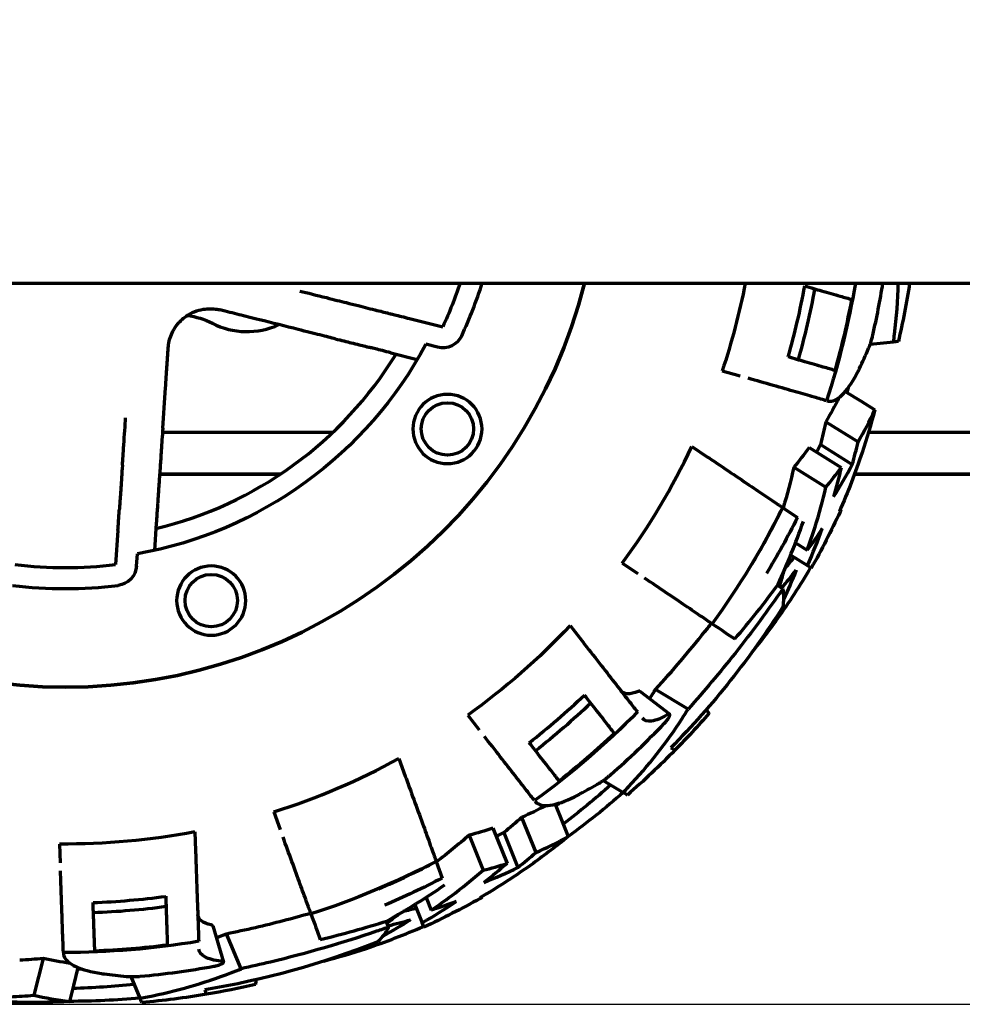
# Model space of a CAD drawing. Header units: millimetres. Extents: x 0 to 1189, y 0 to 841.
# Tile 22 of 56: x 659 to 704, y 264 to 311. Entities that reach past the tile are written whole.
import ezdxf

# ---------------------------------------------------------------- set-up
doc = ezdxf.new("R2010")
doc.units = ezdxf.units.MM
doc.header["$LTSCALE"] = 0.75
doc.layers.add('FD_Dimensions', color=7, linetype='Continuous', lineweight=35)
doc.layers.add('Visible', color=7, linetype='Continuous', lineweight=70)
doc.styles.get("Standard").update_dxf_attribs({"font": 'arial.ttf'})
doc.dimstyles.new('Dim-ISO-25', dxfattribs={"dimtxt": 3.5, "dimasz": 3.5, "dimexe": 2.1, "dimexo": 2.1, "dimgap": 1.4, "dimtad": 1, "dimzin": 12, "dimdsep": 46, "dimtxsty": 'Standard', "dimcen": 0, "dimazin": 3, "dimtp": 0.1, "dimtm": 0.1, "dimtfac": 0.714286, "dimtmove": 0, "dimatfit": 3, "dimfxl": 1, "dimtzin": 12, "dimarcsym": 0})

# ---------------------------------------------------------------- blocks, each defined once
blk = doc.blocks.new('*D31')
at = {"layer": 'Defpoints', "color": 0, "transparency": 16777216}
for p in [(586.804795, 358.159183), (807.04622, 358.159183), (572.723978, 264.278999)]:
    blk.add_point(p, dxfattribs=at)
at = {"layer": 'FD_Dimensions', "color": 0, "lineweight": -2, "transparency": 16777216}
for p, q in [((588.904795, 358.159183), (809.14622, 358.159183)), ((807.04622, 267.778999), (807.04622, 354.659183)), ((574.823978, 264.278999), (809.14622, 264.278999))]:
    blk.add_line(p, q, dxfattribs=at)
at = {"layer": 'FD_Dimensions', "color": 0, "transparency": 16777216}
for points in [[(806.462887, 354.659183), (807.629554, 354.659183), (807.04622, 358.159183)], [(806.462887, 267.778999), (807.629554, 267.778999), (807.04622, 264.278999)]]:
    blk.add_solid(points, dxfattribs=at)
at = {"layer": 'FD_Dimensions', "color": 0, "transparency": 16777216, "insert": (803.858021, 311.219091), "char_height": 3.5, "attachment_point": 5, "rotation": 90}
blk.add_mtext('93.88', dxfattribs=at)

msp = doc.modelspace()

# ---------------------------------------------------------------- linework, layer by layer
at = {"layer": 'Visible', "extrusion": (0, 1, 0)}
for p, q in [((575.465, 298.663), (759.513, 298.663)), ((677.223, 296.972), (678.803, 296.576)), ((678.56, 295.606), (677.998, 295.747)), ((699.193, 295.758), (700.302, 295.855)), ((676.325, 295.342), (677.591, 295.024)), ((692.132, 294.481), (692.994, 294.234)), ((698.001, 293.496), (698.753, 293.026)), ((698.753, 293.026), (699.413, 292.614)), ((697.078, 292.047), (698.61, 291.09)), ((665.44, 291.548), (673.56, 291.548)), ((699.112, 291.548), (708.655, 291.548)), ((690.687, 290.877), (691.438, 290.37)), ((696.273, 290.818), (697.802, 289.863)), ((696.816, 290.96), (698.336, 290.01)), ((695.545, 289.888), (697.076, 288.931)), ((671.057, 289.548), (665.303, 289.548)), ((665.303, 289.547), (671.056, 289.547)), ((708.577, 289.548), (698.44, 289.548)), ((698.44, 289.547), (708.472, 289.547)), ((695.019, 287.955), (695.016, 287.957)), ((695.019, 287.955), (695.715, 287.485)), ((697.721, 287.775), (697.751, 287.756)), ((697.758, 287.86), (697.793, 287.846)), ((663.316, 286.868), (663.204, 285.243)), ((665.144, 287.218), (665.055, 285.916)), ((695.632, 286.28), (696.187, 285.934)), ((664.202, 285.174), (664.242, 285.752)), ((695.398, 285.689), (696.194, 285.192)), ((687.364, 285.312), (688.108, 284.811)), ((696.381, 285.075), (696.194, 285.192)), ((695.025, 284.094), (694.76, 284.253)), ((684.876, 282.331), (685.434, 281.617)), ((688.196, 279.203), (689.626, 278.106)), ((690.502, 278.353), (688.949, 279.287)), ((679.997, 278.066), (680.549, 277.359)), ((676.709, 275.999), (677.019, 275.148)), ((686.46, 274.949), (687.414, 274.376)), ((684.167, 273.819), (684.499, 272.997)), ((670.751, 273.451), (671.057, 272.608)), ((682.568, 273.19), (683.244, 271.515)), ((684.499, 272.997), (684.79, 272.276)), ((666.986, 272.501), (667.017, 271.596)), ((680.058, 272.344), (680.734, 270.671)), ((681.194, 272.669), (681.87, 270.997)), ((681.717, 272.464), (682.388, 270.803)), ((660.531, 271.919), (660.562, 271.023)), ((678.497, 271.089), (678.495, 271.093)), ((678.497, 271.089), (678.784, 270.3)), ((677.472, 269.034), (677.823, 268.163)), ((678.008, 269.375), (678.253, 268.768)), ((680.577, 269.356), (680.591, 269.323)), ((680.657, 269.403), (680.677, 269.371)), ((676.232, 267.963), (676.112, 268.247)), ((677.906, 267.959), (677.823, 268.163)), ((667.833, 268.02), (668.345, 266.291)), ((669.199, 265.976), (668.491, 267.645)), ((660.712, 266.75), (660.713, 266.712)), ((659.745, 266.463), (659.308, 264.71)), ((661.408, 266.032), (661.194, 265.172)), ((663.928, 265.598), (664.363, 264.574)), ((661.194, 265.172), (661.006, 264.418))]:
    msp.add_line(p, q, dxfattribs=at)
at = {"layer": 'Visible', "extrusion": (1e-16, 0, -1)}
for centre in [(-679.028, 291.707), (-667.765, 283.525)]:
    msp.add_circle(centre, 1.65, dxfattribs=at)
at = {"layer": 'Visible'}
for centre in [(679.028, 291.707), (667.765, 283.525)]:
    msp.add_circle(centre, 1.25, dxfattribs=at)
for centre, radius, start, end in [((660.805, 304.947), 25.55, 194.2386, 345.7614), ((660.805, 304.947), 20.85, 335.0565, 342.4581), ((660.805, 304.947), 39.494, 347.1842, 350.8442), ((660.805, 304.947), 35.842, 344.1181, 349.6759), ((669.465, 299.947), 3.6, 242.7544, 294.9183), ((660.805, 304.947), 18.5, 283.5085, 328.4915), ((660.805, 304.947), 33.029, 323.5253, 334.7856), ((660.805, 304.947), 38.201, 329.0098, 333.5885), ((660.805, 304.947), 19.85, 263.0565, 276.9435), ((660.805, 304.947), 20.85, 263.0565, 276.9435), ((660.805, 304.947), 35.842, 308.1181, 313.6759), ((660.805, 304.947), 39.494, 311.1842, 316.3232), ((660.805, 304.947), 33.029, 287.5253, 298.7856), ((660.805, 304.947), 38.201, 293.0098, 297.5885), ((660.805, 304.947), 35.842, 272.1181, 277.6759), ((660.805, 304.947), 39.494, 275.1842, 280.3232)]:
    msp.add_arc(centre, radius, start, end, dxfattribs=at)
at = {"layer": 'Visible', "extrusion": (1e-16, 0, -1)}
for centre, radius, start, end in [((-660.805, 304.947), 25.55, 194.2386, 345.7614), ((-660.805, 304.947), 19.85, 198.4567, 204.9435), ((-660.805, 304.947), 33.029, 190.9682, 198.4747), ((-660.805, 304.947), 38.198, 189.4693, 198.1397), ((-660.805, 304.947), 40.75, 188.8713, 192.8634), ((-660.805, 304.947), 36.332, 190.401, 195.8835), ((-660.805, 304.947), 38.155, 190.6692, 195.8891), ((-666.169, 293.546), 3.6, 97.2222, 117.2456), ((-660.805, 304.947), 19.5, 208.1516, 259.8484), ((-678.803, 296.576), 1, 204.9435, 284.083), ((-660.805, 304.947), 39, 196.8088, 197.1428), ((-660.805, 304.947), 38.198, 206.4108, 216.1397), ((-660.805, 304.947), 40.75, 204.9521, 209.1868), ((-660.805, 304.947), 40.75, 204.8132, 204.9521), ((-660.805, 304.947), 39.034, 206.5743, 211.0545), ((-663.204, 285.243), 1, 183.917, 263.0565), ((-660.805, 304.947), 40.53, 212.4138, 224.5559), ((-660.805, 304.947), 33.029, 223.2144, 234.4747), ((-660.805, 304.947), 36.332, 226.401, 231.8835), ((-660.805, 304.947), 38.198, 224.4108, 234.1397), ((-660.805, 304.947), 40.75, 221.1366, 224.4813), ((-660.805, 304.947), 38.155, 226.6692, 231.8891), ((-660.805, 304.947), 40.75, 224.4813, 228.8634), ((-660.805, 304.947), 40.53, 228.9637, 233.7158), ((-660.805, 304.947), 39, 232.8088, 233.1428), ((-660.805, 304.947), 33.029, 259.2144, 270.4747), ((-660.805, 304.947), 38.198, 242.4108, 252.1397), ((-660.805, 304.947), 39.034, 242.5743, 247.0545), ((-660.805, 304.947), 40.75, 240.9521, 245.1868), ((-660.805, 304.947), 40.75, 240.8132, 240.9521), ((-660.805, 304.947), 36.332, 262.401, 267.8835), ((-660.805, 304.947), 38.198, 260.4108, 270.1397), ((-660.805, 304.947), 38.155, 262.6692, 267.8891), ((-660.805, 304.947), 40.53, 248.4138, 260.5559), ((-660.805, 304.947), 39, 268.8088, 269.1428), ((-660.805, 304.947), 40.75, 257.1366, 260.4814), ((-660.805, 304.947), 40.75, 260.4814, 264.8634), ((-660.805, 304.947), 40.53, 264.9637, 269.7158)]:
    msp.add_arc(centre, radius, start, end, dxfattribs=at)
at = {"layer": 'Visible'}
for centre, major_axis, ratio, start_param, end_param in [((655.962, 307.034), (-45.461, 1.19), 0.768445, 2.811499, 2.840964), ((655.64, 308.649), (-39.928, 24.951), 0.707105, 3.347881, 3.380548), ((656.795, 316.812), (-41.635, 26.015), 0.579244, 3.060617, 3.102012), ((654.48, 307.43), (-40.182, 25.11), 0.707105, 3.238675, 3.295086), ((655.217, 308.373), (-43.739, 17.671), 0.707106, 2.91209, 2.944348), ((660.948, 308.452), (-34.474, 23.251), 0.922984, 3.026359, 3.112925), ((658.113, 309.482), (-36.079, 27.685), 0.768445, 2.811499, 2.840964), ((658.803, 310.978), (-17.637, 43.655), 0.707105, 3.347881, 3.380548), ((664.535, 316.902), (-18.393, 45.519), 0.579244, 3.060617, 3.102012), ((657.147, 310.674), (-17.749, 43.933), 0.707105, 3.238675, 3.295086), ((662.98, 307.698), (-14.223, 39.074), 0.922984, 3.026359, 3.112925), ((658.298, 311.003), (-24.999, 40.005), 0.707106, 2.91209, 2.944348), ((661.293, 310.198), (-12.916, 43.604), 0.768445, 2.811499, 2.840964), ((662.73, 311.003), (11.391, 45.684), 0.707105, 3.347881, 3.380548)]:
    msp.add_ellipse(centre, major_axis=major_axis, ratio=ratio, start_param=start_param, end_param=end_param, dxfattribs=at)
at = {"layer": 'Visible', "extrusion": (1e-16, 0, -1)}
for centre, major_axis, ratio, start_param, end_param in [((655.713, 308.607), (-38.372, 23.978), 0.707106, 2.892842, 2.926905), ((656.804, 316.755), (-40.074, 25.038), 0.579243, 3.181151, 3.224161), ((654.749, 307.454), (-40.005, 24.999), 0.707106, 2.902593, 2.944348), ((657.381, 312.368), (-39.851, 24.9), 0.707106, 3.159804, 3.197451), ((648.85, 301.217), (-45.519, 18.393), 0.579244, 3.067329, 3.090441), ((646.689, 311.22), (-48.03, 28.86), 0.196114, 2.99138, 3.060103), ((658.836, 310.9), (-16.95, 41.952), 0.707108, 2.892855, 2.926918), ((664.507, 316.851), (-17.705, 43.811), 0.579241, 3.181171, 3.224182), ((657.379, 310.535), (-17.671, 43.739), 0.707106, 2.902593, 2.944348), ((662.397, 312.963), (-17.604, 43.568), 0.707106, 3.159804, 3.197451), ((648.94, 308.957), (-26.015, 41.635), 0.579244, 3.067329, 3.090441), ((653.072, 318.319), (-21.894, 51.58), 0.196114, 2.99138, 3.060103), ((662.712, 310.923), (10.947, 43.906), 0.707107, 2.892847, 2.926908)]:
    msp.add_ellipse(centre, major_axis=major_axis, ratio=ratio, start_param=start_param, end_param=end_param, dxfattribs=at)
at = {"layer": 'Visible'}
for points, knots in [([(700.302, 295.855), (700.319, 295.977), (700.335, 296.1), (700.452, 297.028), (700.511, 297.845), (700.527, 298.663)], [-6.7908419, -6.7908419, -6.7908419, -6.7908419, -6.742069, -6.742069, -6.4217924, -6.4217924, -6.4217924, -6.4217924]), ([(671.996, 298.284), (672.348, 298.195), (672.805, 298.081), (673.628, 297.874), (673.944, 297.795), (674.193, 297.733)], [0.000001, 0.000001, 0.000001, 0.000001, 0.1317049, 0.1317049, 0.240232, 0.240232, 0.240232, 0.240232]), ([(696.066, 298.524), (696.358, 298.44), (696.63, 298.362), (697.177, 298.205), (697.485, 298.117), (697.963, 297.98), (698.148, 297.927), (698.3, 297.883)], [-0.6503544, -0.6503544, -0.6503544, -0.6503544, -0.5458766, -0.5458766, -0.409261, -0.409261, -0.2999653, -0.2999653, -0.2999653, -0.2999653]), ([(674.193, 297.733), (674.61, 297.628), (674.961, 297.54), (675.55, 297.392), (675.821, 297.324), (676.12, 297.249), (676.196, 297.23), (676.232, 297.221)], [1.7902439, 1.7902439, 1.7902439, 1.7902439, 2.0572112, 2.0572112, 2.3687753, 2.3687753, 2.5871882, 2.5871882, 2.5871882, 2.5871882]), ([(666.536, 297.059), (666.6, 297.105), (666.666, 297.147), (666.807, 297.226), (666.881, 297.262), (667.097, 297.35), (667.239, 297.389), (667.613, 297.452), (667.839, 297.448), (668.1, 297.403), (668.15, 297.393), (668.198, 297.381)], [-0.1902038, -0.1902038, -0.1902038, -0.1902038, -0.1665355, -0.1665355, -0.1413064, -0.1413064, -0.0947988, -0.0947988, -0.0182444, -0.0182444, -0.000001, -0.000001, -0.000001, -0.000001]), ([(671.917, 296.448), (671.304, 296.601), (670.673, 296.76), (669.697, 297.005), (669.367, 297.087), (668.819, 297.225), (668.491, 297.307), (668.198, 297.381)], [-0.4080662, -0.4080662, -0.4080662, -0.4080662, -0.2206611, -0.2206611, -0.1102605, -0.1102605, -0.000001, -0.000001, -0.000001, -0.000001]), ([(676.232, 297.221), (676.238, 297.22), (676.265, 297.213), (676.352, 297.191), (676.433, 297.171), (676.605, 297.127), (676.728, 297.097), (676.955, 297.04), (677.1, 297.003), (677.223, 296.972)], [0.3038444, 0.3038444, 0.3038444, 0.3038444, 0.3361689, 0.3361689, 0.3733732, 0.3733732, 0.411099, 0.411099, 0.4492072, 0.4492072, 0.4492072, 0.4492072]), ([(665.716, 295.577), (665.72, 295.627), (665.725, 295.676), (665.763, 295.939), (665.829, 296.156), (666.005, 296.493), (666.086, 296.616), (666.236, 296.793), (666.293, 296.853), (666.412, 296.963), (666.473, 297.013), (666.536, 297.059)], [-0.1895415, -0.1895415, -0.1895415, -0.1895415, -0.1716037, -0.1716037, -0.09499, -0.09499, -0.0487184, -0.0487184, -0.0235669, -0.0235669, -0.000001, -0.000001, -0.000001, -0.000001]), ([(673.679, 296.006), (673.491, 296.053), (673.245, 296.114), (672.651, 296.264), (672.304, 296.351), (671.918, 296.447)], [-0.2877058, -0.2877058, -0.2877058, -0.2877058, -0.1439315, -0.1439315, -0.0000769, -0.0000769, -0.0000769, -0.0000769]), ([(673.679, 296.006), (673.975, 295.931), (674.23, 295.868), (674.712, 295.747), (674.949, 295.687), (675.207, 295.622), (675.273, 295.606), (675.306, 295.598)], [1.8083544, 1.8083544, 1.8083544, 1.8083544, 2.0183642, 2.0183642, 2.3054133, 2.3054133, 2.4994917, 2.4994917, 2.4994917, 2.4994917]), ([(699.114, 295.552), (699.132, 295.594), (699.15, 295.639), (699.2, 295.772), (699.23, 295.866), (699.275, 296.023), (699.29, 296.083), (699.305, 296.143), (699.308, 296.158), (699.312, 296.172), (699.315, 296.187)], [0.57737749, 0.57737749, 0.57737749, 0.57737749, 0.59475125, 0.59475125, 0.62625191, 0.62625191, 0.6448508, 0.6448508, 0.6448508, 0.64934479, 0.64934479, 0.64934479, 0.64934479]), ([(665.454, 291.752), (665.498, 292.383), (665.542, 293.032), (665.611, 294.035), (665.634, 294.375), (665.673, 294.939), (665.696, 295.276), (665.716, 295.577)], [0.0001795, 0.0001795, 0.0001795, 0.0001795, 0.228271, 0.228271, 0.3626383, 0.3626383, 0.4968343, 0.4968343, 0.4968343, 0.4968343]), ([(676.325, 295.342), (676.198, 295.374), (676.047, 295.412), (675.813, 295.47), (675.687, 295.502), (675.51, 295.546), (675.427, 295.567), (675.339, 295.589), (675.312, 295.596), (675.306, 295.598)], [-0.455571, -0.455571, -0.455571, -0.455571, -0.4160596, -0.4160596, -0.3774293, -0.3774293, -0.3399935, -0.3399935, -0.3080137, -0.3080137, -0.3080137, -0.3080137]), ([(697.502, 294.501), (697.35, 294.545), (697.165, 294.598), (696.687, 294.735), (696.379, 294.823), (695.836, 294.979), (695.567, 295.056), (695.278, 295.139)], [-4.069161, -4.069161, -4.069161, -4.069161, -3.9594341, -3.9594341, -3.8229021, -3.8229021, -3.7194059, -3.7194059, -3.7194059, -3.7194059]), ([(697.141, 293.044), (697.182, 293.032), (697.225, 293.027), (697.469, 293.03), (697.693, 293.161), (698.16, 293.662), (698.397, 294.026), (698.64, 294.516), (698.656, 294.55), (698.672, 294.584)], [2.3628766, 2.3628766, 2.3628766, 2.3628766, 2.4067943, 2.4067943, 2.6057136, 2.6057136, 2.8021395, 2.8021395, 2.8164491, 2.8164491, 2.8164491, 2.8164491]), ([(697.104, 293.055), (696.946, 293.1), (696.745, 293.158), (696.248, 293.3), (695.94, 293.389), (695.321, 293.566), (694.953, 293.672), (694.171, 293.896), (693.76, 294.014), (693.367, 294.126)], [-4.0816675, -4.0816675, -4.0816675, -4.0816675, -3.9618291, -3.9618291, -3.8252836, -3.8252836, -3.6886674, -3.6886674, -3.5563533, -3.5563533, -3.5563533, -3.5563533]), ([(699.413, 292.614), (699.232, 291.934), (699.031, 291.257), (698.487, 289.63), (698.121, 288.688), (697.721, 287.775)], [17.408031, 17.408031, 17.408031, 17.408031, 17.632683, 17.632683, 17.9554931, 17.9554931, 17.9554931, 17.9554931]), ([(663.529, 289.985), (663.547, 290.241), (663.569, 290.566), (663.627, 291.412), (663.659, 291.883), (663.684, 292.245)], [0.000128, 0.000128, 0.000128, 0.000128, 0.1731678, 0.1731678, 0.3834243, 0.3834243, 0.3834243, 0.3834243]), ([(665.454, 291.751), (665.427, 291.355), (665.403, 290.998), (665.361, 290.386), (665.344, 290.134), (665.33, 289.94)], [-0.2881047, -0.2881047, -0.2881047, -0.2881047, -0.1440088, -0.1440088, -0.0000001, -0.0000001, -0.0000001, -0.0000001]), ([(691.438, 290.37), (691.542, 290.3), (691.664, 290.217), (691.761, 290.152), (691.763, 290.151), (691.764, 290.15)], [0.44681284, 0.44681284, 0.44681284, 0.44681284, 0.48438099, 0.48438099, 0.4848196, 0.4848196, 0.4848196, 0.4848196]), ([(691.764, 290.15), (692.108, 289.918), (692.469, 289.675), (693.152, 289.214), (693.473, 288.997), (694.01, 288.635), (694.277, 288.455), (694.707, 288.165), (694.879, 288.049), (695.016, 287.957)], [3.5813627, 3.5813627, 3.5813627, 3.5813627, 3.7158313, 3.7158313, 3.8534291, 3.8534291, 3.9901307, 3.9901307, 4.1091636, 4.1091636, 4.1091636, 4.1091636]), ([(663.529, 289.985), (663.5, 289.556), (663.475, 289.195), (663.434, 288.589), (663.415, 288.311), (663.393, 288.003), (663.388, 287.924), (663.386, 287.888)], [-8.9311151, -8.9311151, -8.9311151, -8.9311151, -8.6641467, -8.6641467, -8.3525826, -8.3525826, -8.1341697, -8.1341697, -8.1341697, -8.1341697]), ([(665.33, 289.94), (665.309, 289.635), (665.292, 289.374), (665.258, 288.878), (665.241, 288.634), (665.223, 288.368), (665.218, 288.3), (665.216, 288.267)], [-8.561496, -8.561496, -8.561496, -8.561496, -8.3514854, -8.3514854, -8.0644363, -8.0644363, -7.8703579, -7.8703579, -7.8703579, -7.8703579]), ([(696.187, 285.934), (696.319, 286.294), (696.444, 286.661), (696.754, 287.651), (696.927, 288.285), (697.076, 288.931)], [6.940353, 6.940353, 6.940353, 6.940353, 7.0935578, 7.0935578, 7.3468953, 7.3468953, 7.3468953, 7.3468953]), ([(665.216, 288.267), (665.215, 288.261), (665.213, 288.233), (665.207, 288.142), (665.201, 288.057), (665.189, 287.875), (665.18, 287.745), (665.164, 287.504), (665.153, 287.349), (665.144, 287.218)], [-0.2991643, -0.2991643, -0.2991643, -0.2991643, -0.2671844, -0.2671844, -0.2297487, -0.2297487, -0.1911184, -0.1911184, -0.151607, -0.151607, -0.151607, -0.151607]), ([(663.316, 286.868), (663.324, 286.995), (663.335, 287.144), (663.351, 287.378), (663.359, 287.503), (663.371, 287.681), (663.377, 287.764), (663.383, 287.854), (663.385, 287.881), (663.386, 287.888)], [0.1496318, 0.1496318, 0.1496318, 0.1496318, 0.18774, 0.18774, 0.2254658, 0.2254658, 0.2626701, 0.2626701, 0.2949946, 0.2949946, 0.2949946, 0.2949946]), ([(693.476, 280.962), (693.919, 281.508), (694.349, 282.069), (695.328, 283.44), (695.858, 284.262), (696.349, 285.095)], [-19.5470654, -19.5470654, -19.5470654, -19.5470654, -19.3224133, -19.3224133, -19.0095894, -19.0095894, -19.0095894, -19.0095894]), ([(691.653, 282.42), (691.516, 282.512), (691.343, 282.628), (690.914, 282.918), (690.649, 283.097), (690.115, 283.457), (689.797, 283.671), (689.123, 284.126), (688.769, 284.365), (688.43, 284.594)], [0.2897036, 0.2897036, 0.2897036, 0.2897036, 0.409542, 0.409542, 0.5460875, 0.5460875, 0.6827036, 0.6827036, 0.8150178, 0.8150178, 0.8150178, 0.8150178]), ([(695.025, 284.094), (694.319, 283.068), (693.556, 282.034), (692.026, 280.107), (691.278, 279.219), (690.502, 278.353)], [11.0190937, 11.0190937, 11.0190937, 11.0190937, 11.4175674, 11.4175674, 11.7676704, 11.7676704, 11.7676704, 11.7676704]), ([(688.949, 279.287), (689.767, 280.184), (690.555, 281.107), (691.41, 282.178), (691.514, 282.311), (691.618, 282.443)], [-11.8170159, -11.8170159, -11.8170159, -11.8170159, -11.4510759, -11.4510759, -11.3995009, -11.3995009, -11.3995009, -11.3995009]), ([(685.434, 281.617), (685.511, 281.518), (685.602, 281.402), (685.674, 281.31), (685.675, 281.309), (685.676, 281.308)], [0.44681284, 0.44681284, 0.44681284, 0.44681284, 0.48438099, 0.48438099, 0.4848196, 0.4848196, 0.4848196, 0.4848196]), ([(685.676, 281.308), (685.932, 280.98), (686.2, 280.637), (686.707, 279.988), (686.945, 279.683), (687.344, 279.172), (687.542, 278.919), (687.861, 278.51), (687.989, 278.347), (688.091, 278.216)], [-0.8176817, -0.8176817, -0.8176817, -0.8176817, -0.683213, -0.683213, -0.5456153, -0.5456153, -0.4089137, -0.4089137, -0.2898807, -0.2898807, -0.2898807, -0.2898807]), ([(685.556, 279.024), (685.743, 278.785), (685.917, 278.562), (686.268, 278.114), (686.465, 277.862), (686.771, 277.469), (686.89, 277.317), (686.987, 277.193)], [-0.6503544, -0.6503544, -0.6503544, -0.6503544, -0.5458766, -0.5458766, -0.409261, -0.409261, -0.2999653, -0.2999653, -0.2999653, -0.2999653]), ([(688.12, 279.197), (687.926, 279.117), (687.758, 279.078), (687.482, 279.087), (687.376, 279.133), (687.304, 279.223), (687.304, 279.224), (687.303, 279.225)], [-0.2529301, -0.2529301, -0.2529301, -0.2529301, -0.126455, -0.126455, -0.0013909, -0.0013909, 0, 0, 0, 0]), ([(688.196, 279.203), (688.194, 279.204), (688.193, 279.205), (688.176, 279.213), (688.152, 279.21), (688.12, 279.197)], [0.08069478, 0.08069478, 0.08069478, 0.08069478, 0.08342407, 0.08342407, 0.10432825, 0.10432825, 0.10432825, 0.10432825]), ([(688.666, 278.842), (688.73, 278.939), (688.792, 279.036), (688.886, 279.185), (688.917, 279.236), (688.949, 279.287)], [17.2760773, 17.2760773, 17.2760773, 17.2760773, 17.32127312, 17.32127312, 17.3447499, 17.3447499, 17.3447499, 17.3447499]), ([(687.414, 274.376), (687.5, 274.464), (687.585, 274.554), (688.608, 275.646), (689.468, 276.742), (690.315, 278.053), (690.41, 278.203), (690.502, 278.353)], [-6.7908419, -6.7908419, -6.7908419, -6.7908419, -6.742069, -6.742069, -6.2007054, -6.2007054, -6.1314654, -6.1314654, -6.1314654, -6.1314654]), ([(689.508, 278.076), (689.221, 277.91), (688.97, 277.811), (688.564, 277.758), (688.414, 277.803), (688.323, 277.92)], [-0.3219243, -0.3219243, -0.3219243, -0.3219243, -0.1609373, -0.1609373, 0, 0, 0, 0]), ([(689.369, 277.673), (689.393, 277.699), (689.417, 277.725), (689.47, 277.787), (689.499, 277.821), (689.558, 277.901), (689.585, 277.943), (689.623, 278.014), (689.634, 278.043), (689.64, 278.088), (689.635, 278.103), (689.606, 278.115), (689.582, 278.111), (689.537, 278.092), (689.523, 278.085), (689.508, 278.076)], [0.0011854, 0.0011854, 0.0011854, 0.0011854, 0.0118921, 0.0118921, 0.0261366, 0.0261366, 0.045713, 0.045713, 0.0638758, 0.0638758, 0.0833592, 0.0833592, 0.1044028, 0.1044028, 0.1129139, 0.1129139, 0.1129139, 0.1129139]), ([(683.182, 273.99), (683.08, 274.12), (682.952, 274.284), (682.633, 274.692), (682.436, 274.944), (682.04, 275.452), (681.803, 275.754), (681.303, 276.394), (681.04, 276.731), (680.788, 277.053)], [-4.0816675, -4.0816675, -4.0816675, -4.0816675, -3.9618291, -3.9618291, -3.8252836, -3.8252836, -3.6886674, -3.6886674, -3.5563533, -3.5563533, -3.5563533, -3.5563533]), ([(684.354, 274.926), (684.256, 275.05), (684.137, 275.203), (683.831, 275.595), (683.634, 275.846), (683.286, 276.292), (683.114, 276.512), (682.929, 276.749)], [-4.069161, -4.069161, -4.069161, -4.069161, -3.9594341, -3.9594341, -3.8229021, -3.8229021, -3.7194059, -3.7194059, -3.7194059, -3.7194059]), ([(677.019, 275.148), (677.062, 275.03), (677.113, 274.892), (677.153, 274.782), (677.153, 274.78), (677.154, 274.779)], [0.44681284, 0.44681284, 0.44681284, 0.44681284, 0.48438099, 0.48438099, 0.4848196, 0.4848196, 0.4848196, 0.4848196]), ([(686.275, 274.829), (686.314, 274.852), (686.355, 274.878), (686.474, 274.957), (686.554, 275.015), (686.682, 275.115), (686.73, 275.154), (686.777, 275.195), (686.788, 275.204), (686.8, 275.214), (686.811, 275.224)], [0.57737749, 0.57737749, 0.57737749, 0.57737749, 0.59475126, 0.59475126, 0.62625191, 0.62625191, 0.6448508, 0.6448508, 0.6448508, 0.64934479, 0.64934479, 0.64934479, 0.64934479]), ([(677.154, 274.779), (677.296, 274.389), (677.445, 273.98), (677.726, 273.205), (677.859, 272.842), (678.081, 272.232), (678.19, 271.931), (678.368, 271.443), (678.439, 271.248), (678.495, 271.093)], [3.5813627, 3.5813627, 3.5813627, 3.5813627, 3.7158313, 3.7158313, 3.8534291, 3.8534291, 3.9901307, 3.9901307, 4.1091636, 4.1091636, 4.1091636, 4.1091636]), ([(683.205, 273.96), (683.232, 273.926), (683.263, 273.896), (683.462, 273.755), (683.72, 273.729), (684.392, 273.861), (684.798, 274.015), (685.283, 274.27), (685.316, 274.287), (685.349, 274.305)], [2.3628766, 2.3628766, 2.3628766, 2.3628766, 2.4067943, 2.4067943, 2.6057136, 2.6057136, 2.8021395, 2.8021395, 2.8164491, 2.8164491, 2.8164491, 2.8164491]), ([(684.79, 272.276), (684.244, 271.833), (683.683, 271.403), (682.287, 270.406), (681.437, 269.86), (680.577, 269.356)], [17.408031, 17.408031, 17.408031, 17.408031, 17.632683, 17.632683, 17.9554931, 17.9554931, 17.9554931, 17.9554931]), ([(672.52, 268.59), (672.464, 268.745), (672.392, 268.941), (672.215, 269.428), (672.106, 269.728), (671.886, 270.333), (671.754, 270.694), (671.476, 271.457), (671.33, 271.859), (671.19, 272.243)], [0.2897036, 0.2897036, 0.2897036, 0.2897036, 0.409542, 0.409542, 0.5460875, 0.5460875, 0.6827036, 0.6827036, 0.8150178, 0.8150178, 0.8150178, 0.8150178]), ([(667.017, 271.596), (667.022, 271.471), (667.027, 271.323), (667.031, 271.206), (667.031, 271.205), (667.031, 271.204)], [0.44681284, 0.44681284, 0.44681284, 0.44681284, 0.48438099, 0.48438099, 0.4848196, 0.4848196, 0.4848196, 0.4848196]), ([(667.031, 271.204), (667.046, 270.788), (667.061, 270.353), (667.089, 269.53), (667.103, 269.143), (667.126, 268.495), (667.137, 268.174), (667.155, 267.656), (667.162, 267.448), (667.168, 267.283)], [-0.8176817, -0.8176817, -0.8176817, -0.8176817, -0.683213, -0.683213, -0.5456153, -0.5456153, -0.4089137, -0.4089137, -0.2898807, -0.2898807, -0.2898807, -0.2898807]), ([(660.712, 266.749), (660.706, 266.914), (660.699, 267.122), (660.681, 267.64), (660.669, 267.96), (660.647, 268.603), (660.634, 268.987), (660.605, 269.799), (660.59, 270.226), (660.576, 270.635)], [-4.0816675, -4.0816675, -4.0816675, -4.0816675, -3.9618291, -3.9618291, -3.8252836, -3.8252836, -3.6886674, -3.6886674, -3.5563533, -3.5563533, -3.5563533, -3.5563533]), ([(678.253, 268.768), (678.572, 268.982), (678.889, 269.205), (679.722, 269.823), (680.234, 270.235), (680.734, 270.671)], [6.940353, 6.940353, 6.940353, 6.940353, 7.0935578, 7.0935578, 7.3468953, 7.3468953, 7.3468953, 7.3468953]), ([(662.21, 266.818), (662.205, 266.976), (662.198, 267.169), (662.181, 267.666), (662.169, 267.985), (662.15, 268.551), (662.14, 268.83), (662.129, 269.13)], [-4.069161, -4.069161, -4.069161, -4.069161, -3.9594341, -3.9594341, -3.8229021, -3.8229021, -3.7194059, -3.7194059, -3.7194059, -3.7194059]), ([(665.592, 269.427), (665.603, 269.123), (665.613, 268.841), (665.632, 268.272), (665.644, 267.952), (665.661, 267.455), (665.668, 267.262), (665.673, 267.104)], [-0.6503544, -0.6503544, -0.6503544, -0.6503544, -0.5458766, -0.5458766, -0.409261, -0.409261, -0.2999653, -0.2999653, -0.2999653, -0.2999653]), ([(667.767, 268.06), (667.564, 268.109), (667.405, 268.176), (667.187, 268.345), (667.129, 268.445), (667.123, 268.56), (667.123, 268.561), (667.123, 268.563)], [-0.2529301, -0.2529301, -0.2529301, -0.2529301, -0.1264576, -0.1264576, -0.0013937, -0.0013937, 0, 0, 0, 0]), ([(668.491, 267.645), (668.952, 267.74), (669.411, 267.841), (670.761, 268.155), (671.642, 268.383), (672.506, 268.629)], [-2.189382, -2.189382, -2.189382, -2.189382, -2.0480289, -2.0480289, -1.7727264, -1.7727264, -1.7727264, -1.7727264]), ([(667.833, 268.02), (667.832, 268.022), (667.831, 268.024), (667.822, 268.04), (667.801, 268.051), (667.767, 268.06)], [0.08069478, 0.08069478, 0.08069478, 0.08069478, 0.08342407, 0.08342407, 0.10432825, 0.10432825, 0.10432825, 0.10432825]), ([(668.001, 267.451), (668.109, 267.492), (668.217, 267.534), (668.38, 267.6), (668.435, 267.622), (668.491, 267.645)], [17.2760773, 17.2760773, 17.2760773, 17.2760773, 17.32127312, 17.32127312, 17.3447499, 17.3447499, 17.3447499, 17.3447499]), ([(676.232, 267.963), (676.038, 267.894), (675.843, 267.826), (674.027, 267.207), (672.328, 266.713), (670.125, 266.182), (669.662, 266.076), (669.199, 265.976)], [1.4412238, 1.4412238, 1.4412238, 1.4412238, 1.506827, 1.506827, 2.0457096, 2.0457096, 2.1881347, 2.1881347, 2.1881347, 2.1881347]), ([(673.138, 266.339), (673.818, 266.52), (674.495, 266.721), (676.093, 267.255), (677.005, 267.609), (677.892, 267.994)], [-19.5470654, -19.5470654, -19.5470654, -19.5470654, -19.3224133, -19.3224133, -19.0095894, -19.0095894, -19.0095894, -19.0095894]), ([(660.713, 266.711), (660.715, 266.668), (660.722, 266.626), (660.801, 266.395), (660.994, 266.222), (661.616, 265.933), (662.034, 265.82), (662.576, 265.741), (662.613, 265.736), (662.651, 265.731)], [2.3628766, 2.3628766, 2.3628766, 2.3628766, 2.4067943, 2.4067943, 2.6057136, 2.6057136, 2.8021395, 2.8021395, 2.8164491, 2.8164491, 2.8164491, 2.8164491]), ([(668.232, 266.337), (667.902, 266.371), (667.641, 266.439), (667.281, 266.634), (667.186, 266.759), (667.181, 266.907)], [-0.3219243, -0.3219243, -0.3219243, -0.3219243, -0.1609373, -0.1609373, 0, 0, 0, 0]), ([(667.882, 266.092), (667.917, 266.099), (667.952, 266.106), (668.031, 266.125), (668.074, 266.136), (668.169, 266.166), (668.216, 266.184), (668.288, 266.219), (668.314, 266.236), (668.345, 266.268), (668.35, 266.284), (668.334, 266.311), (668.313, 266.322), (668.265, 266.332), (668.249, 266.335), (668.232, 266.337)], [0.0011854, 0.0011854, 0.0011854, 0.0011854, 0.0118921, 0.0118921, 0.0261366, 0.0261366, 0.045713, 0.045713, 0.0638758, 0.0638758, 0.0833592, 0.0833592, 0.1044028, 0.1044028, 0.1129139, 0.1129139, 0.1129139, 0.1129139]), ([(664.363, 264.574), (664.484, 264.595), (664.606, 264.617), (666.076, 264.9), (667.415, 265.281), (668.871, 265.843), (669.036, 265.909), (669.199, 265.976)], [-6.7900934, -6.7900934, -6.7900934, -6.7900934, -6.7413206, -6.7413206, -6.1999569, -6.1999569, -6.1307169, -6.1307169, -6.1307169, -6.1307169]), ([(663.707, 265.61), (663.753, 265.606), (663.801, 265.602), (663.944, 265.596), (664.042, 265.596), (664.205, 265.602), (664.267, 265.606), (664.329, 265.611), (664.344, 265.612), (664.358, 265.613), (664.373, 265.615)], [0.57737749, 0.57737749, 0.57737749, 0.57737749, 0.59475126, 0.59475126, 0.62625191, 0.62625191, 0.6448508, 0.6448508, 0.6448508, 0.64934479, 0.64934479, 0.64934479, 0.64934479]), ([(661.006, 264.418), (660.303, 264.38), (659.597, 264.362), (657.881, 264.376), (656.873, 264.434), (655.881, 264.531)], [17.408031, 17.408031, 17.408031, 17.408031, 17.632683, 17.632683, 17.9554931, 17.9554931, 17.9554931, 17.9554931])]:
    msp.add_open_spline(points, degree=3, knots=knots, dxfattribs=at)
for points in [[(674.193, 297.733), (674.194, 297.732), (674.194, 297.732), (674.195, 297.732)], [(700.532, 295.875), (700.532, 295.875), (700.458, 295.869), (700.302, 295.855)], [(697.697, 293.202), (697.502, 292.8), (697.294, 292.414), (697.078, 292.047)], [(698.61, 291.09), (698.893, 291.566), (699.163, 292.077), (699.413, 292.614)], [(696.816, 290.96), (696.752, 290.839), (696.688, 290.719), (696.622, 290.6)], [(663.529, 289.985), (663.529, 289.984), (663.529, 289.983), (663.529, 289.983)], [(695.545, 289.888), (695.401, 289.224), (695.231, 288.574), (695.038, 287.942)], [(697.443, 288.484), (697.758, 288.979), (698.056, 289.489), (698.336, 290.01)], [(694.793, 284.298), (695.232, 285.253), (695.639, 286.256), (696.002, 287.292)], [(695.562, 285.587), (695.427, 285.422), (695.289, 285.258), (695.149, 285.095)], [(695.659, 284.983), (695.472, 284.509), (695.269, 284.039), (695.05, 283.575)], [(691.653, 282.42), (692.058, 282.147), (692.422, 281.901), (692.726, 281.696)], [(691.376, 278.338), (691.457, 278.204), (691.495, 278.14), (691.495, 278.14)], [(689.685, 276.511), (689.816, 276.432), (689.879, 276.395), (689.879, 276.395)], [(686.816, 274.735), (686.073, 274.087), (685.317, 273.461), (684.554, 272.861)], [(687.612, 274.257), (687.612, 274.257), (687.548, 274.295), (687.414, 274.376)], [(683.748, 273.761), (683.354, 273.55), (682.959, 273.36), (682.568, 273.19)], [(680.058, 272.344), (679.552, 271.892), (679.032, 271.466), (678.504, 271.068)], [(681.717, 272.464), (681.595, 272.404), (681.472, 272.345), (681.348, 272.288)], [(683.244, 271.515), (683.754, 271.734), (684.273, 271.989), (684.79, 272.276)], [(680.769, 270.093), (681.315, 270.308), (681.856, 270.545), (682.388, 270.803)], [(676.164, 268.264), (677.081, 268.779), (678, 269.351), (678.902, 269.975)], [(672.52, 268.59), (672.687, 268.131), (672.837, 267.718), (672.963, 267.374)], [(677.544, 268.854), (677.338, 268.8), (677.13, 268.749), (676.921, 268.7)], [(677.268, 268.309), (676.838, 268.036), (676.398, 267.775), (675.948, 267.528)], [(661.035, 266.231), (660.593, 266.293), (660.161, 266.371), (659.745, 266.463)], [(664.09, 265.216), (663.108, 265.129), (662.129, 265.066), (661.158, 265.029)], [(669.897, 265.45), (669.883, 265.294), (669.877, 265.22), (669.877, 265.22)], [(667.455, 264.967), (667.515, 264.826), (667.544, 264.758), (667.544, 264.758)], [(659.308, 264.71), (659.849, 264.588), (660.418, 264.489), (661.006, 264.418)], [(664.453, 264.361), (664.453, 264.361), (664.424, 264.43), (664.363, 264.574)]]:
    msp.add_open_spline(points, degree=3, dxfattribs=at)

# ---------------------------------------------------------------- dimensions: what is measured, and where the dimension line sits
at = {"layer": 'FD_Dimensions'}
dim = msp.add_linear_dim(base=(807.046, 358.159), p1=(572.724, 264.279), p2=(586.805, 358.159), angle=90, dimstyle='Dim-ISO-25', override={"dimlfac": 1, "dimclrd": 0, "dimclre": 0}, dxfattribs=at)
dim.commit()
dim.dimension.update_dxf_attribs({"geometry": '*D31', "text_midpoint": (803.858, 311.219)})

doc.saveas('drawing.dxf')
